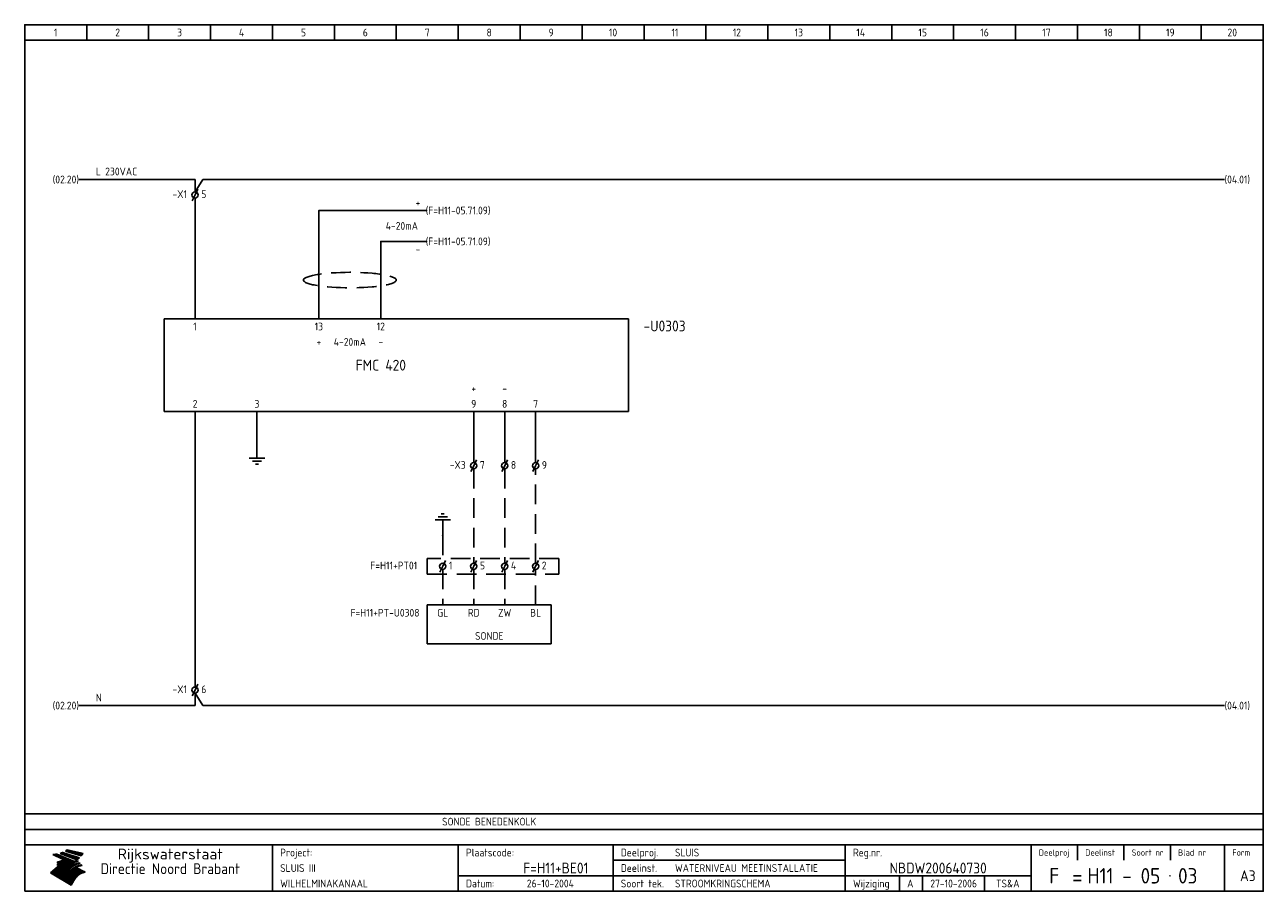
# Model space of a CAD drawing. Extents: x 10 to 410, y 10 to 290.
import ezdxf
from ezdxf.enums import TextEntityAlignment as Align

# ---------------------------------------------------------------- set-up
doc = ezdxf.new("R2010")
doc.units = 0
doc.header["$MEASUREMENT"] = 0
doc.linetypes.add('HIDDEN', pattern=[9.525, 6.35, -3.175])
doc.layers.get('0').update_dxf_attribs({"linetype": 'CONTINUOUS'})
for name, color, linetype in [('0-25', 7, 'CONTINUOUS'), ('0-35', 2, 'CONTINUOUS'), ('0-50', 3, 'CONTINUOUS'), ('B-25', 7, 'CONTINUOUS'), ('B-35', 2, 'CONTINUOUS'), ('S-25', 7, 'CONTINUOUS')]:
    doc.layers.add(name, color=color, linetype=linetype)
doc.styles.add('ISO', font='iso.shx')
doc.styles.get("Standard").update_dxf_attribs({"font": 'iso.shx'})

# ---------------------------------------------------------------- blocks, each defined once
blk = doc.blocks.new('0033')
at = {"layer": 'S-25'}
for p in [(-0.94, -1.88), (0.94, 1.88)]:
    blk.add_line(p, (0, 0), dxfattribs=at)
blk.add_circle((0, 0), 1, dxfattribs=at)
at = {"layer": 'B-25'}
blk.add_attdef('KT', text='', height=2.5, dxfattribs=at).set_placement((-2, -1), align=Align.RIGHT)
blk.add_attdef('KN1', (2, -1.01), '', height=2.5, dxfattribs=at)
blk = doc.blocks.new('KADERA3')
at = {"layer": '0-25'}
for p, q in [((30, 285), (30, 290)), ((50, 285), (50, 290)), ((70, 285), (70, 290)), ((90, 285), (90, 290)), ((110, 285), (110, 290)), ((130, 285), (130, 290)), ((150, 285), (150, 290)), ((170, 285), (170, 290)), ((190, 285), (190, 290)), ((210, 285), (210, 290)), ((230, 285), (230, 290)), ((250, 285), (250, 290)), ((270, 285), (270, 290)), ((290, 285), (290, 290)), ((310, 285), (310, 290)), ((330, 285), (330, 290)), ((350, 285), (350, 290)), ((370, 285), (370, 290)), ((390, 285), (390, 290)), ((10, 285), (410, 285)), ((410, 35), (10, 35)), ((410, 30), (10, 30)), ((350, 25), (350, 20)), ((365, 25), (365, 20)), ((380, 25), (380, 20)), ((200, 20), (275, 20)), ((150, 15), (335, 15)), ((292.5, 15), (292.5, 10)), ((300, 15), (300, 10)), ((320, 15), (320, 10))]:
    blk.add_line(p, q, dxfattribs=at)
at = {"layer": '0-25', "color": 7}
for p, q in [((19.1, 21.89), (25.12, 19)), ((19.1, 21.89), (25.12, 19)), ((19.17, 21.86), (20.7, 21.86)), ((19.29, 21.8), (20.83, 21.8)), ((19.4, 21.75), (20.96, 21.75)), ((19.52, 21.69), (21.09, 21.69)), ((19.64, 21.63), (21.22, 21.63)), ((19.74, 21.92), (20.56, 21.92)), ((19.75, 21.58), (21.36, 21.58)), ((19.87, 21.52), (21.49, 21.52)), ((19.99, 21.47), (21.62, 21.47)), ((20.11, 21.41), (21.75, 21.41)), ((20.22, 21.35), (21.88, 21.35)), ((20.25, 21.97), (20.43, 21.97)), ((20.34, 21.3), (22.02, 21.3)), ((20.38, 21.99), (26.02, 19.59)), ((20.38, 21.99), (26.02, 19.59)), ((20.46, 21.24), (22.15, 21.24)), ((20.57, 21.18), (22.28, 21.18)), ((20.69, 21.13), (22.41, 21.13)), ((20.81, 21.07), (22.55, 21.07)), ((20.92, 21.02), (22.68, 21.02)), ((21.04, 20.96), (22.81, 20.96)), ((21.16, 20.9), (22.94, 20.9)), ((21.27, 20.85), (23.07, 20.85)), ((21.39, 20.79), (23.21, 20.79)), ((21.47, 22.25), (26.83, 20.19)), ((21.47, 22.25), (26.83, 20.19)), ((21.49, 22.25), (23.07, 22.25)), ((21.51, 20.73), (23.34, 20.73)), ((21.6, 22.2), (23.25, 22.2)), ((21.63, 20.68), (23.47, 20.68)), ((21.65, 22.31), (22.89, 22.31)), ((21.74, 20.62), (23.6, 20.62)), ((21.75, 22.14), (23.42, 22.14)), ((21.8, 22.37), (22.71, 22.37)), ((21.86, 20.57), (23.73, 20.57)), ((21.9, 22.08), (23.6, 22.08)), ((21.94, 22.42), (22.53, 22.42)), ((21.98, 20.51), (23.87, 20.51)), ((22.04, 22.03), (23.78, 22.03)), ((22.06, 22.48), (22.36, 22.48)), ((22.09, 20.45), (24, 20.45)), ((22.18, 22.53), (27.65, 20.8)), ((22.18, 22.53), (27.65, 20.8)), ((22.19, 21.97), (23.96, 21.97)), ((22.21, 20.4), (24.13, 20.4)), ((22.33, 20.34), (24.26, 20.34)), ((22.34, 21.92), (24.13, 21.92)), ((22.37, 20), (23.08, 20)), ((22.44, 20.28), (24.4, 20.28)), ((22.48, 21.86), (24.31, 21.86)), ((22.49, 20.06), (23.04, 20.06)), ((22.56, 20.23), (24.53, 20.23)), ((22.61, 20.12), (22.93, 20.12)), ((22.63, 21.8), (24.49, 21.8)), ((22.68, 20.17), (24.66, 20.17)), ((22.71, 20.17), (22.82, 20.17)), ((23.11, 20.02), (22.77, 20.2)), ((23.11, 20.02), (22.77, 20.2)), ((22.78, 21.75), (24.67, 21.75)), ((22.79, 20.12), (24.79, 20.12)), ((22.91, 20.06), (24.92, 20.06)), ((22.92, 21.69), (24.85, 21.69)), ((23.03, 20), (25.06, 20)), ((23.07, 21.63), (25.02, 21.63)), ((23.14, 22.99), (28.22, 21.46)), ((23.14, 22.99), (28.22, 21.46)), ((23.15, 22.98), (25.33, 22.98)), ((23.22, 21.58), (25.2, 21.58)), ((23.23, 23.04), (25.09, 23.04)), ((23.32, 23.1), (24.84, 23.1)), ((23.34, 22.93), (25.57, 22.93)), ((23.36, 21.52), (25.38, 21.52)), ((23.4, 23.15), (24.6, 23.15)), ((23.49, 23.21), (24.36, 23.21)), ((23.51, 21.47), (25.56, 21.47)), ((23.52, 22.87), (25.81, 22.87)), ((23.57, 23.27), (24.12, 23.27)), ((23.64, 23.32), (23.87, 23.32)), ((23.66, 21.41), (25.74, 21.41)), ((23.7, 23.36), (28.82, 22.17)), ((23.7, 23.36), (28.82, 22.17)), ((23.71, 22.82), (26.06, 22.82)), ((23.8, 21.35), (25.91, 21.35)), ((23.9, 22.76), (26.3, 22.76)), ((23.95, 21.3), (26.09, 21.3)), ((24.09, 22.7), (26.54, 22.7)), ((24.09, 21.24), (26.27, 21.24)), ((24.24, 21.18), (26.45, 21.18)), ((24.27, 22.65), (26.78, 22.65)), ((24.39, 21.13), (26.62, 21.13)), ((24.46, 22.59), (27.03, 22.59)), ((24.53, 21.07), (26.8, 21.07)), ((24.65, 22.53), (27.27, 22.53)), ((24.68, 21.02), (26.98, 21.02)), ((24.83, 20.96), (27.16, 20.96)), ((24.84, 22.48), (27.51, 22.48)), ((24.97, 20.9), (27.34, 20.9)), ((25.02, 22.42), (27.75, 22.42)), ((25.12, 20.85), (27.51, 20.85)), ((25.21, 22.37), (28, 22.37)), ((25.27, 20.79), (27.63, 20.79)), ((25.4, 22.31), (28.24, 22.31)), ((25.41, 20.73), (27.57, 20.73)), ((25.56, 20.68), (27.51, 20.68)), ((25.58, 22.25), (28.48, 22.25)), ((25.71, 20.62), (27.44, 20.62)), ((25.77, 22.2), (28.72, 22.2)), ((25.85, 20.57), (27.37, 20.57)), ((25.96, 22.14), (28.79, 22.14)), ((26, 20.51), (27.29, 20.51)), ((26.15, 22.08), (28.75, 22.08)), ((26.15, 20.45), (27.22, 20.45)), ((26.29, 20.4), (27.14, 20.4)), ((26.33, 22.03), (28.71, 22.03)), ((26.44, 20.34), (27.06, 20.34)), ((26.52, 21.97), (28.66, 21.97)), ((26.59, 20.28), (26.97, 20.28)), ((26.71, 21.92), (28.62, 21.92)), ((26.73, 20.23), (26.89, 20.23)), ((26.9, 21.86), (28.57, 21.86)), ((27.08, 21.8), (28.52, 21.8)), ((27.27, 21.75), (28.48, 21.75)), ((27.46, 21.69), (28.43, 21.69)), ((27.65, 21.63), (28.38, 21.63)), ((27.83, 21.58), (28.33, 21.58)), ((28.02, 21.52), (28.28, 21.52)), ((28.21, 21.47), (28.22, 21.47)), ((20.58, 17.88), (18.3, 16)), ((20.58, 17.88), (18.3, 16)), ((24.94, 11.97), (18.3, 16)), ((24.94, 11.97), (18.3, 16)), ((18.31, 16.01), (20.96, 16.01)), ((18.38, 16.07), (21.46, 16.07)), ((18.45, 16.12), (21.88, 16.12)), ((18.52, 16.18), (22.15, 16.18)), ((18.59, 16.23), (22.38, 16.23)), ((18.65, 16.29), (22.58, 16.29)), ((18.72, 16.35), (22.75, 16.35)), ((18.79, 16.4), (22.91, 16.4)), ((18.86, 16.46), (20.6, 16.46)), ((18.93, 16.52), (20.6, 16.52)), ((18.99, 16.57), (20.6, 16.57)), ((19.06, 16.63), (20.6, 16.63)), ((19.13, 16.68), (20.6, 16.68)), ((19.2, 16.74), (20.6, 16.74)), ((19.27, 16.8), (20.6, 16.8)), ((19.33, 16.85), (21.07, 16.85)), ((19.4, 16.91), (21.55, 16.91)), ((19.47, 16.97), (21.88, 16.97)), ((19.54, 17.02), (22.13, 17.02)), ((19.61, 17.08), (22.34, 17.08)), ((19.67, 17.13), (20.6, 17.13)), ((19.74, 17.19), (20.6, 17.19)), ((19.81, 17.25), (20.6, 17.25)), ((19.88, 17.3), (20.6, 17.3)), ((19.95, 17.36), (20.6, 17.36)), ((20.01, 17.42), (20.6, 17.42)), ((20.08, 17.47), (20.93, 17.47)), ((20.15, 17.53), (21.26, 17.53)), ((20.22, 17.58), (21.51, 17.58)), ((20.29, 17.64), (21.72, 17.64)), ((20.35, 17.7), (21.9, 17.7)), ((20.42, 17.75), (22.07, 17.75)), ((20.49, 17.81), (22.22, 17.81)), ((20.56, 17.87), (22.36, 17.87)), ((20.6, 19.11), (20.58, 19.51)), ((20.6, 19.11), (20.58, 19.51)), ((20.58, 19.5), (22.09, 19.5)), ((20.58, 19.44), (21.95, 19.44)), ((20.59, 19.38), (21.79, 19.38)), ((20.59, 19.33), (21.62, 19.33)), ((20.59, 19.27), (21.42, 19.27)), ((20.6, 19.22), (21.2, 19.22)), ((20.6, 19.16), (20.93, 19.16)), ((20.6, 19.11), (20.69, 19.12)), ((20.6, 19.11), (20.69, 19.12)), ((20.6, 18.79), (20.77, 18.81)), ((20.6, 18.79), (20.77, 18.81)), ((20.6, 18.29), (20.6, 18.79)), ((20.6, 18.29), (20.6, 18.79)), ((20.6, 18.77), (22.46, 18.77)), ((20.6, 18.71), (22.33, 18.71)), ((20.6, 18.65), (22.19, 18.65)), ((20.6, 18.6), (22.04, 18.6)), ((20.6, 18.54), (21.87, 18.54)), ((20.6, 18.48), (21.68, 18.48)), ((20.6, 18.43), (21.46, 18.43)), ((20.6, 18.37), (21.21, 18.37)), ((20.6, 18.32), (20.87, 18.32)), ((20.6, 18.29), (20.88, 18.32)), ((20.6, 18.29), (20.88, 18.32)), ((20.6, 17.88), (20.86, 17.91)), ((20.6, 17.88), (20.86, 17.91)), ((20.6, 17.43), (20.97, 17.48)), ((20.6, 17.43), (20.97, 17.48)), ((20.6, 17.43), (20.6, 17.09)), ((20.6, 17.43), (20.6, 17.09)), ((20.6, 17.09), (21.26, 17.16)), ((20.6, 17.09), (21.26, 17.16)), ((20.6, 16.8), (21.37, 16.89)), ((20.6, 16.8), (21.37, 16.89)), ((20.6, 16.8), (20.6, 16.45)), ((20.6, 16.8), (20.6, 16.45)), ((20.6, 16.45), (21.56, 16.56)), ((20.6, 16.45), (21.56, 16.56)), ((20.6, 15.97), (21.67, 16.09)), ((20.6, 15.97), (21.67, 16.09)), ((20.7, 16.46), (23.06, 16.46)), ((20.9, 19.55), (22.23, 19.55)), ((20.9, 18.82), (22.59, 18.82)), ((20.98, 17.92), (22.5, 17.92)), ((21.02, 17.13), (22.53, 17.13)), ((21.19, 19.61), (22.35, 19.61)), ((21.2, 16.52), (23.2, 16.52)), ((21.32, 18.88), (22.71, 18.88)), ((21.32, 17.98), (22.62, 17.98)), ((21.42, 19.67), (22.47, 19.67)), ((21.47, 17.19), (22.7, 17.19)), ((21.59, 18.03), (22.74, 18.03)), ((21.61, 18.93), (22.82, 18.93)), ((21.62, 19.72), (22.59, 19.72)), ((21.72, 16.57), (23.32, 16.57)), ((21.77, 17.25), (22.85, 17.25)), ((21.8, 19.78), (22.69, 19.78)), ((21.8, 18.09), (22.85, 18.09)), ((21.84, 18.99), (22.92, 18.99)), ((21.96, 19.83), (22.79, 19.83)), ((21.99, 18.15), (22.95, 18.15)), ((22.01, 17.3), (22.99, 17.3)), ((22.03, 19.05), (23.03, 19.05)), ((22.1, 16.63), (23.44, 16.63)), ((22.11, 19.89), (22.89, 19.89)), ((22.16, 18.2), (23.05, 18.2)), ((22.21, 19.1), (23.12, 19.1)), ((22.21, 17.36), (23.12, 17.36)), ((22.24, 19.95), (22.99, 19.95)), ((22.31, 18.26), (23.15, 18.26)), ((22.36, 19.16), (23.22, 19.16)), ((22.38, 16.68), (23.56, 16.68)), ((22.39, 17.42), (23.24, 17.42)), ((22.45, 18.32), (23.24, 18.32)), ((22.51, 19.22), (23.3, 19.22)), ((22.56, 17.47), (23.36, 17.47)), ((22.59, 18.37), (23.33, 18.37)), ((22.6, 16.74), (23.66, 16.74)), ((22.64, 19.27), (23.39, 19.27)), ((22.71, 18.43), (23.42, 18.43)), ((22.71, 17.53), (23.47, 17.53)), ((22.77, 19.33), (23.47, 19.33)), ((22.79, 16.8), (23.77, 16.8)), ((22.83, 18.48), (23.5, 18.48)), ((22.84, 17.58), (23.57, 17.58)), ((22.89, 19.38), (23.55, 19.38)), ((22.94, 18.54), (23.58, 18.54)), ((22.96, 16.85), (23.86, 16.85)), ((22.97, 17.64), (23.67, 17.64)), ((23, 19.44), (23.63, 19.44)), ((23.04, 18.6), (23.66, 18.6)), ((23.1, 19.5), (23.72, 19.5)), ((23.1, 17.7), (23.77, 17.7)), ((23.12, 16.91), (23.96, 16.91)), ((23.14, 18.65), (23.74, 18.65)), ((23.15, 19.95), (25.19, 19.95)), ((23.21, 19.55), (23.8, 19.55)), ((23.21, 17.75), (23.86, 17.75)), ((23.21, 16.01), (28.9, 16.01)), ((23.24, 18.71), (23.82, 18.71)), ((23.26, 19.89), (25.32, 19.89)), ((23.26, 16.97), (24.05, 16.97)), ((23.3, 19.61), (23.88, 19.61)), ((23.32, 17.81), (23.95, 17.81)), ((23.33, 18.77), (23.91, 18.77)), ((23.37, 16.07), (29.08, 16.07)), ((23.38, 19.83), (25.45, 19.83)), ((23.39, 19.67), (23.81, 19.67)), ((23.39, 17.02), (24.14, 17.02)), ((23.42, 18.82), (23.99, 18.82)), ((23.42, 17.87), (24.03, 17.87)), ((23.45, 19.7), (23.58, 19.79)), ((23.45, 19.7), (23.58, 19.79)), ((23.48, 19.72), (23.7, 19.72)), ((23.5, 19.78), (25.58, 19.78)), ((23.51, 18.88), (24.07, 18.88)), ((23.51, 16.12), (29.27, 16.12)), ((23.52, 17.92), (24.11, 17.92)), ((23.52, 17.08), (24.22, 17.08)), ((23.54, 18.9), (24.3, 19.42)), ((23.54, 18.9), (24.3, 19.42)), ((23.56, 19.78), (23.59, 19.78)), ((23.56, 19.39), (23.9, 19.62)), ((23.56, 19.39), (23.9, 19.62)), ((23.58, 19.79), (23.9, 19.62)), ((23.58, 19.79), (23.9, 19.62)), ((23.59, 18.93), (24.15, 18.93)), ((23.61, 19.72), (25.72, 19.72)), ((23.62, 17.98), (24.2, 17.98)), ((23.63, 17.13), (24.3, 17.13)), ((23.65, 18.59), (24.62, 19.25)), ((23.65, 18.59), (24.62, 19.25)), ((29.41, 16.17), (23.65, 16.17)), ((23.67, 18.99), (24.23, 18.99)), ((23.71, 18.03), (24.28, 18.03)), ((23.73, 19.67), (25.85, 19.67)), ((23.75, 19.05), (24.32, 19.05)), ((23.75, 17.19), (24.38, 17.19)), ((23.77, 16.23), (29.47, 16.23)), ((23.79, 18.09), (24.36, 18.09)), ((23.83, 19.1), (24.4, 19.1)), ((23.85, 19.61), (25.98, 19.61)), ((23.85, 17.25), (24.46, 17.25)), ((23.88, 18.15), (24.44, 18.15)), ((23.89, 16.29), (29.36, 16.29)), ((23.92, 19.16), (24.48, 19.16)), ((23.94, 18.19), (25.23, 19.07)), ((23.94, 18.19), (25.23, 19.07)), ((23.95, 17.3), (24.55, 17.3)), ((23.96, 19.55), (25.96, 19.55)), ((23.96, 18.2), (24.53, 18.2)), ((24, 19.22), (24.56, 19.22)), ((24, 16.35), (29.24, 16.35)), ((24.04, 18.26), (24.61, 18.26)), ((24.05, 17.36), (24.63, 17.36)), ((24.06, 17.88), (25.34, 18.76)), ((24.06, 17.88), (25.34, 18.76)), ((24.08, 19.5), (25.88, 19.5)), ((24.08, 19.27), (24.58, 19.27)), ((24.11, 16.4), (29.13, 16.4)), ((24.13, 18.32), (24.69, 18.32)), ((24.14, 17.42), (24.71, 17.42)), ((24.16, 19.33), (24.47, 19.33)), ((24.2, 19.44), (25.79, 19.44)), ((24.21, 18.37), (24.77, 18.37)), ((24.21, 16.46), (29.02, 16.46)), ((24.23, 17.47), (24.79, 17.47)), ((24.24, 17.48), (25.52, 18.36)), ((24.24, 17.48), (25.52, 18.36)), ((24.25, 19.38), (24.36, 19.38)), ((24.29, 18.43), (24.85, 18.43)), ((24.3, 19.42), (24.62, 19.25)), ((24.3, 19.42), (24.62, 19.25)), ((24.31, 19.38), (25.71, 19.38)), ((24.31, 17.53), (24.87, 17.53)), ((24.31, 16.52), (28.91, 16.52)), ((24.35, 17.17), (25.64, 18.05)), ((24.35, 17.17), (25.64, 18.05)), ((24.37, 18.48), (24.94, 18.48)), ((24.39, 17.58), (24.96, 17.58)), ((24.4, 16.57), (28.79, 16.57)), ((24.43, 19.33), (25.62, 19.33)), ((24.45, 18.54), (25.02, 18.54)), ((24.47, 17.64), (25.04, 17.64)), ((24.49, 16.63), (28.68, 16.63)), ((24.54, 18.6), (25.1, 18.6)), ((24.55, 19.27), (25.54, 19.27)), ((24.56, 17.7), (25.12, 17.7)), ((24.57, 16.68), (28.57, 16.68)), ((24.62, 18.65), (25.18, 18.65)), ((24.63, 16.72), (25.91, 17.6)), ((24.63, 16.72), (25.91, 17.6)), ((24.64, 17.75), (25.2, 17.75)), ((24.66, 16.74), (28.45, 16.74)), ((24.67, 19.22), (25.45, 19.22)), ((24.7, 18.71), (25.27, 18.71)), ((24.72, 17.81), (25.29, 17.81)), ((24.74, 16.8), (28.34, 16.8)), ((24.78, 19.16), (25.37, 19.16)), ((24.78, 18.77), (25.34, 18.77)), ((24.8, 17.87), (25.37, 17.87)), ((24.82, 16.85), (28.23, 16.85)), ((24.87, 18.82), (25.4, 18.82)), ((24.89, 17.92), (25.45, 17.92)), ((24.9, 19.1), (25.28, 19.1)), ((24.9, 16.91), (28.11, 16.91)), ((24.95, 18.88), (25.45, 18.88)), ((24.97, 17.98), (25.53, 17.98)), ((24.99, 16.97), (28, 16.97)), ((25.02, 19.05), (25.2, 19.05)), ((25.03, 18.93), (25.51, 18.93)), ((25.05, 18.03), (25.61, 18.03)), ((25.07, 17.02), (27.89, 17.02)), ((25.11, 18.99), (25.57, 18.99)), ((26.02, 19.59), (25.12, 19)), ((26.02, 19.59), (25.12, 19)), ((25.13, 18.09), (25.68, 18.09)), ((25.15, 17.08), (27.77, 17.08)), ((25.19, 19.05), (25.63, 19.05)), ((25.21, 18.15), (25.75, 18.15)), ((25.23, 17.13), (27.66, 17.13)), ((25.26, 19.1), (25.7, 19.1)), ((25.3, 18.2), (25.82, 18.2)), ((25.31, 17.19), (27.55, 17.19)), ((25.33, 19.16), (25.77, 19.16)), ((25.38, 18.26), (25.89, 18.26)), ((25.39, 19.22), (25.85, 19.22)), ((25.4, 17.25), (27.43, 17.25)), ((25.46, 18.32), (25.97, 18.32)), ((25.47, 19.27), (25.93, 19.27)), ((25.48, 17.3), (27.32, 17.3)), ((25.54, 19.33), (26.03, 19.33)), ((25.54, 18.37), (26.06, 18.37)), ((25.56, 17.36), (27.21, 17.36)), ((25.62, 18.43), (26.14, 18.43)), ((25.63, 19.38), (26.13, 19.38)), ((25.64, 17.42), (27.1, 17.42)), ((25.7, 18.48), (26.24, 18.48)), ((25.72, 19.44), (26.24, 19.44)), ((25.73, 17.47), (26.98, 17.47)), ((25.79, 18.54), (26.34, 18.54)), ((25.81, 17.53), (26.87, 17.53)), ((25.82, 19.5), (26.36, 19.5)), ((25.89, 18.6), (26.46, 18.6)), ((25.89, 17.58), (26.76, 17.58)), ((25.93, 19.55), (26.53, 19.55)), ((25.96, 17.64), (26.64, 17.64)), ((25.99, 18.65), (26.58, 18.65)), ((26.04, 17.7), (26.59, 17.7)), ((26.06, 19.61), (26.85, 19.61)), ((26.1, 18.71), (26.72, 18.71)), ((26.12, 17.75), (26.67, 17.75)), ((26.2, 17.81), (26.76, 17.81)), ((26.21, 19.67), (27.23, 19.67)), ((26.23, 18.77), (26.89, 18.77)), ((26.29, 17.87), (26.86, 17.87)), ((26.37, 18.82), (27.09, 18.82)), ((26.39, 17.92), (26.97, 17.92)), ((26.44, 19.72), (27.18, 19.72)), ((26.49, 17.98), (27.09, 17.98)), ((26.53, 18.88), (27.34, 18.88)), ((26.56, 17.68), (29.54, 16.2)), ((26.56, 17.68), (29.54, 16.2)), ((26.6, 18.03), (27.22, 18.03)), ((26.72, 18.09), (27.38, 18.09)), ((26.73, 18.93), (27.66, 18.93)), ((26.85, 18.15), (27.56, 18.15)), ((26.99, 18.99), (27.9, 18.99)), ((27, 18.2), (27.8, 18.2)), ((27.13, 19.78), (27.25, 19.64)), ((27.13, 19.78), (27.25, 19.64)), ((27.18, 18.26), (28.13, 18.26)), ((27.26, 19.05), (27.84, 19.05)), ((27.39, 18.32), (28.47, 18.32)), ((27.7, 18.37), (28.49, 18.37)), ((27.78, 19.1), (27.93, 18.96)), ((27.78, 19.1), (27.93, 18.96)), ((28, 18.43), (28.44, 18.43)), ((28.29, 15.83), (29.54, 16.2)), ((28.29, 15.83), (29.54, 16.2)), ((28.39, 18.48), (28.54, 18.32)), ((28.39, 18.48), (28.54, 18.32)), ((29.54, 16.2), (29.45, 16.17)), ((29.54, 16.2), (29.45, 16.17)), ((29.46, 16.18), (29.47, 16.18)), ((18.38, 15.95), (20.6, 15.95)), ((18.47, 15.9), (20.6, 15.9)), ((18.57, 15.84), (20.6, 15.84)), ((18.66, 15.78), (20.6, 15.78)), ((18.75, 15.73), (20.6, 15.73)), ((18.85, 15.67), (20.6, 15.67)), ((18.94, 15.62), (20.6, 15.62)), ((19.03, 15.56), (27.83, 15.56)), ((19.12, 15.5), (27.75, 15.5)), ((19.22, 15.45), (27.66, 15.45)), ((19.31, 15.39), (27.58, 15.39)), ((19.4, 15.33), (27.5, 15.33)), ((19.49, 15.28), (27.43, 15.28)), ((19.59, 15.22), (27.36, 15.22)), ((19.68, 15.17), (27.29, 15.17)), ((19.77, 15.11), (27.22, 15.11)), ((19.86, 15.05), (27.15, 15.05)), ((19.96, 15), (27.09, 15)), ((20.05, 14.94), (27.02, 14.94)), ((20.14, 14.88), (26.96, 14.88)), ((20.24, 14.83), (26.9, 14.83)), ((20.33, 14.77), (26.84, 14.77)), ((20.42, 14.72), (26.79, 14.72)), ((20.51, 14.66), (26.73, 14.66)), ((20.6, 15.97), (20.6, 15.58)), ((20.6, 15.97), (20.6, 15.58)), ((20.6, 15.58), (21.95, 15.73)), ((20.6, 15.58), (21.95, 15.73)), ((20.61, 14.6), (26.68, 14.6)), ((20.7, 14.55), (26.62, 14.55)), ((20.79, 14.49), (26.57, 14.49)), ((20.88, 14.43), (26.52, 14.43)), ((20.94, 15.62), (27.92, 15.62)), ((20.98, 14.38), (26.47, 14.38)), ((21.07, 14.32), (26.42, 14.32)), ((21.16, 14.27), (26.38, 14.27)), ((21.25, 14.21), (26.33, 14.21)), ((21.35, 14.15), (26.29, 14.15)), ((21.44, 14.1), (26.24, 14.1)), ((21.45, 15.67), (28.01, 15.67)), ((21.53, 14.04), (26.2, 14.04)), ((21.63, 13.98), (26.16, 13.98)), ((21.72, 13.93), (26.12, 13.93)), ((21.81, 13.87), (26.08, 13.87)), ((21.9, 13.82), (26.04, 13.82)), ((21.96, 15.73), (28.11, 15.73)), ((22, 13.76), (26, 13.76)), ((22.09, 13.7), (25.96, 13.7)), ((22.18, 13.65), (25.93, 13.65)), ((22.27, 13.59), (25.89, 13.59)), ((22.34, 15.78), (28.21, 15.78)), ((22.37, 13.53), (25.86, 13.53)), ((22.46, 13.48), (25.82, 13.48)), ((22.55, 13.42), (25.79, 13.42)), ((22.62, 15.84), (28.33, 15.84)), ((22.65, 13.37), (25.76, 13.37)), ((22.74, 13.31), (25.73, 13.31)), ((22.83, 13.25), (25.69, 13.25)), ((22.84, 15.9), (28.52, 15.9)), ((22.92, 13.2), (25.66, 13.2)), ((23.02, 13.14), (25.63, 13.14)), ((23.04, 15.95), (28.71, 15.95)), ((23.11, 13.08), (25.59, 13.08)), ((23.2, 13.03), (25.56, 13.03)), ((23.29, 12.97), (25.53, 12.97)), ((23.39, 12.92), (25.5, 12.92)), ((23.48, 12.86), (25.46, 12.86)), ((23.57, 12.8), (25.43, 12.8)), ((23.66, 12.75), (25.4, 12.75)), ((23.76, 12.69), (25.36, 12.69)), ((23.85, 12.63), (25.33, 12.63)), ((23.94, 12.58), (25.3, 12.58)), ((24.04, 12.52), (25.26, 12.52)), ((24.13, 12.47), (25.23, 12.47)), ((24.22, 12.41), (25.2, 12.41)), ((24.31, 12.35), (25.17, 12.35)), ((24.41, 12.3), (25.13, 12.3)), ((24.5, 12.24), (25.1, 12.24)), ((24.59, 12.18), (25.07, 12.18)), ((24.68, 12.13), (25.03, 12.13)), ((24.78, 12.07), (25, 12.07)), ((24.87, 12.02), (24.97, 12.02)), ((24.94, 11.97), (25.81, 13.45)), ((24.94, 11.97), (25.81, 13.45))]:
    blk.add_line(p, q, dxfattribs=at)
for centre, radius, start, end in [((19.15, 29.7), 7.8, 269.6055, 279.0886), ((19.15, 29.7), 7.8, 269.6055, 279.0886), ((19.93, 25.38), 5.91, 276.3402, 298.7463), ((19.93, 25.38), 5.91, 276.3402, 298.7463), ((19.84, 25.09), 6.03, 278.129, 302.868), ((19.84, 25.09), 6.03, 278.129, 302.868), ((19.84, 27.26), 5.27, 288.0217, 296.3084), ((19.84, 27.26), 5.27, 288.0217, 296.3084), ((20.49, 27.56), 5.28, 300.0654, 307.393), ((20.49, 27.56), 5.28, 300.0654, 307.393), ((24.11, 24.7), 5.26, 301.1147, 312.2814), ((24.11, 24.7), 5.26, 301.1147, 312.2814), ((21.95, 27.32), 8.59, 316.9248, 323.1399), ((21.95, 27.32), 8.59, 316.9248, 323.1399), ((20.21, 23.78), 5.91, 273.6149, 304.3803), ((20.21, 23.78), 5.91, 273.6149, 304.3803), ((20.35, 24.56), 5.76, 274.164, 302.5474), ((20.35, 24.56), 5.76, 274.164, 302.5474), ((20.05, 24.28), 6.02, 277.9472, 305.7139), ((20.05, 24.28), 6.02, 277.9472, 305.7139), ((20.04, 23.49), 6.09, 278.8115, 306.4242), ((20.04, 23.49), 6.09, 278.8115, 306.4242), ((20.53, 23.07), 5.96, 277.0519, 304.973), ((20.53, 23.07), 5.96, 277.0519, 304.973), ((20.72, 22.76), 5.91, 276.3402, 304.3803), ((20.72, 22.76), 5.91, 276.3402, 304.3803), ((21.06, 22.34), 5.81, 274.9043, 303.1745), ((21.06, 22.34), 5.81, 274.9043, 303.1745), ((20.82, 22.06), 6.04, 278.1111, 305.8489), ((20.82, 22.06), 6.04, 278.1111, 305.8489), ((21.3, 21.6), 5.91, 276.3402, 304.3803), ((21.3, 21.6), 5.91, 276.3402, 304.3803), ((27.05, 17.17), 2.63, 107.4286, 133.7799), ((27.05, 17.17), 2.63, 107.4286, 133.7799), ((27.45, 16.91), 2.81, 110.4143, 138.7411), ((27.45, 16.91), 2.81, 110.4143, 138.7411), ((27.57, 15.64), 3.4, 98.1566, 126.9045), ((27.57, 15.64), 3.4, 98.1566, 126.9045), ((27.91, 15.54), 3.39, 100.5835, 132.088), ((27.91, 15.54), 3.39, 100.5835, 132.088), ((28.21, 14.74), 3.67, 95.7581, 128.7216), ((28.21, 14.74), 3.67, 95.7581, 128.7216), ((27.01, 16.84), 2.93, 87.7348, 104.8316), ((27.01, 16.84), 2.93, 87.7348, 104.8316), ((27.37, 15.71), 3.93, 91.7838, 103.2817), ((27.37, 15.71), 3.93, 91.7838, 103.2817), ((28.4, 15.05), 3.21, 96.3886, 125.0052), ((28.4, 15.05), 3.21, 96.3886, 125.0052), ((27.82, 16.31), 2.8, 90.634, 105.1984), ((27.82, 16.31), 2.8, 90.634, 105.1984), ((28.19, 15.04), 3.93, 93.8342, 103.2817), ((28.19, 15.04), 3.93, 93.8342, 103.2817), ((28.58, 15.69), 2.8, 93.8141, 105.1984), ((28.58, 15.69), 2.8, 93.8141, 105.1984), ((28.95, 14.41), 3.93, 96.0135, 103.2817), ((28.95, 14.41), 3.93, 96.0135, 103.2817), ((31.24, 10.26), 6.3, 117.9568, 149.6251), ((31.24, 10.26), 6.3, 117.9568, 149.6251)]:
    blk.add_arc(centre, radius, start, end, dxfattribs=at)
at = {"layer": '0-35'}
for p, q in [((90, 25), (90, 10)), ((150, 25), (150, 10)), ((200, 25), (200, 10)), ((275, 25), (275, 10)), ((335, 25), (335, 10)), ((397.5, 25), (397.5, 10))]:
    blk.add_line(p, q, dxfattribs=at)
at = {"layer": '0-50'}
for p, q in [((10, 25), (410, 25)), ((348.75, 15), (351.25, 15)), ((348.75, 13.5), (351.25, 13.5))]:
    blk.add_line(p, q, dxfattribs=at)
blk.add_lwpolyline([(10, 10), (410, 10), (410, 290), (10, 290)], close=True, dxfattribs=at)
at = {"layer": '0-50', "const_width": 0.25}
blk.add_lwpolyline([(379.75, 15, 1), (380, 15, 1)], format="xyb", close=True, dxfattribs=at)
at = {"layer": '0-25', "style": 'ISO'}
for s, height, p in [('Project:', 2.5, (92.5, 22.5)), ('Plaatscode:', 2.5, (152.5, 22.5)), ('Deelproj.', 2.5, (202.5, 22.5)), ('Reg.nr.', 2.5, (277.5, 22.5)), ('Deelproj', 2, (337.5, 22.5)), ('Deelinst', 2, (352.5, 22.5)), ('Soort nr', 2, (367.5, 22.5)), ('Blad nr', 2, (382.5, 22.5)), ('Form', 2, (400, 22.5)), ('Deelinst.', 2.5, (202.5, 17.5)), ('Datum:', 2.5, (152.5, 12.5)), ('Soort tek.', 2.5, (202.5, 12.5)), ('Wijziging', 2.5, (277.5, 12.5))]:
    blk.add_text(s, height=height, dxfattribs=at).set_placement(p, align=Align.MIDDLE_LEFT)
for tag, p in [('STR1', (20, 287.5)), ('STR2', (40, 287.5)), ('STR3', (60, 287.5)), ('STR4', (80, 287.5)), ('STR5', (100, 287.5)), ('STR6', (120, 287.5)), ('STR7', (140, 287.5)), ('STR8', (160, 287.5)), ('STR9', (180, 287.5)), ('STR10', (200, 287.5)), ('STR11', (220, 287.5)), ('STR12', (240, 287.5)), ('STR13', (260, 287.5)), ('STR14', (280, 287.5)), ('STR15', (300, 287.5)), ('STR16', (320, 287.5)), ('STR17', (340, 287.5)), ('STR18', (360, 287.5)), ('STR19', (380, 287.5)), ('STR20', (400, 287.5)), ('W', (180, 12.5)), ('Z', (310, 12.5)), ('Y', (327.5, 12.5))]:
    blk.add_attdef(tag, text='', height=2.5, dxfattribs=at).set_placement(p, align=Align.MIDDLE)
for tag, p in [('N', (220, 22.5)), ('B', (92.5, 17.5)), ('P', (220, 17.5)), ('C', (92.5, 12.5)), ('U', (220, 12.5)), ('REV', (295, 12.5))]:
    blk.add_attdef(tag, text='', height=2.5, dxfattribs=at).set_placement(p, align=Align.MIDDLE_LEFT)
at = {"layer": '0-35', "style": 'ISO', "width": 1.00614}
blk.add_text('Rijkswaterstaat', height=3.5, dxfattribs=at).set_placement((40, 20.28), (74, 20.28), align=Align.FIT)
at = {"layer": '0-35', "color": 2, "style": 'ISO', "width": 0.948867}
blk.add_text('Directie Noord Brabant', height=3.5, dxfattribs=at).set_placement((34.5, 15.53), (79.5, 15.53), align=Align.FIT)
at = {"layer": '0-35', "style": 'ISO'}
for tag, p in [('X', (178.5, 17.5)), ('FORM', (402.5, 15))]:
    blk.add_attdef(tag, text='', height=3.5, dxfattribs=at).set_placement(p, align=Align.MIDDLE_LEFT)
blk.add_attdef('RNR', text='', height=3.5, dxfattribs=at).set_placement((305, 17.5), align=Align.MIDDLE)
at = {"layer": '0-50', "style": 'ISO'}
for tag, p in [('M', (342.5, 15)), ('O', (365, 15))]:
    blk.add_attdef(tag, text='', height=5, dxfattribs=at).set_placement(p, align=Align.MIDDLE)
blk.add_attdef('Q', text='', height=5, dxfattribs=at).set_placement((382.5, 15), align=Align.MIDDLE_LEFT)

msp = doc.modelspace()

# ---------------------------------------------------------------- linework, layer by layer
for p, q in [((65, 236), (67.5, 240)), ((65, 74), (67.5, 70))]:
    msp.add_line(p, q)
at = {"layer": 'B-25', "linetype": 'HIDDEN'}
msp.add_ellipse((115, 207.5), major_axis=(-15, 0), ratio=0.166667, dxfattribs=at)
at = {"layer": 'S-25'}
for p, q in [((27.5, 240), (65, 240)), ((65, 240), (65, 236)), ((67.5, 240), (397.5, 240)), ((65, 234), (65, 195)), ((55, 195), (205, 195)), ((55, 165), (55, 195)), ((205, 195), (205, 165)), ((205, 165), (55, 165)), ((65, 165), (65, 76)), ((155, 165), (155, 148.5)), ((165, 165), (165, 148.5)), ((175, 148.5), (175, 165)), ((140, 102.5), (180, 102.5)), ((140, 90), (140, 102.5)), ((180, 102.5), (180, 90)), ((180, 90), (140, 90)), ((65, 74), (65, 70)), ((27.5, 70), (65, 70)), ((67.5, 70), (397.5, 70))]:
    msp.add_line(p, q, dxfattribs=at)
at = {"layer": 'S-25', "color": 0}
for p, q in [((85, 155), (85, 150)), ((82.5, 150), (87.5, 150)), ((83.5, 149), (86.5, 149)), ((84.5, 148), (85.5, 148)), ((145.5, 132), (144.5, 132)), ((147.5, 130), (142.5, 130)), ((146.5, 131), (143.5, 131)), ((145, 125), (145, 130))]:
    msp.add_line(p, q, dxfattribs=at)
at = {"layer": 'S-25', "linetype": 'HIDDEN'}
for p, q in [((155, 146.5), (155, 116)), ((165, 146.5), (165, 116)), ((175, 116), (175, 146.5)), ((145, 114), (145, 102.5)), ((155, 114), (155, 102.5)), ((165, 114), (165, 102.5)), ((175, 102.5), (175, 114))]:
    msp.add_line(p, q, dxfattribs=at)
at = {"layer": 'S-25'}
for points in [[(105, 195), (105, 230), (140, 230)], [(125, 195), (125, 220), (140, 220)], [(85, 165), (85, 155)]]:
    msp.add_lwpolyline(points, dxfattribs=at)
at = {"layer": 'S-25', "linetype": 'HIDDEN'}
msp.add_lwpolyline([(145, 125), (145, 116)], dxfattribs=at)
msp.add_lwpolyline([(140, 112.5), (182.5, 112.5), (182.5, 117.5), (140, 117.5)], close=True, dxfattribs=at)
at = {"layer": 'S-25'}
msp.add_point((145, 125), dxfattribs=at)
msp.add_point((145, 125), dxfattribs=at)

# ---------------------------------------------------------------- block references
ref = msp.add_blockref('KADERA3', (0, 0), dxfattribs=at)
ref.add_attrib('B', 'SLUIS III', dxfattribs={"layer": '0-25', "height": 2.5, "style": 'ISO'}).set_placement((92.5, 17.5), align=Align.MIDDLE_LEFT)
ref.add_attrib('C', 'WILHELMINAKANAAL', dxfattribs={"layer": '0-25', "height": 2.5, "style": 'ISO'}).set_placement((92.5, 12.5), align=Align.MIDDLE_LEFT)
ref.add_attrib('N', 'SLUIS', dxfattribs={"layer": '0-25', "height": 2.5, "style": 'ISO'}).set_placement((220, 22.5), align=Align.MIDDLE_LEFT)
ref.add_attrib('P', 'WATERNIVEAU MEETINSTALLATIE', dxfattribs={"layer": '0-25', "height": 2.5, "style": 'ISO'}).set_placement((220, 17.5), align=Align.MIDDLE_LEFT)
ref.add_attrib('U', 'STROOMKRINGSCHEMA', dxfattribs={"layer": '0-25', "height": 2.5, "style": 'ISO'}).set_placement((220, 12.5), align=Align.MIDDLE_LEFT)
ref.add_attrib('M', 'F', dxfattribs={"layer": '0-50', "height": 5, "style": 'ISO'}).set_placement((342.5, 15), align=Align.MIDDLE)
ref.add_attrib('O', 'H11 - 05', dxfattribs={"layer": '0-50', "height": 5, "style": 'ISO'}).set_placement((365, 15), align=Align.MIDDLE)
ref.add_attrib('Q', '03', dxfattribs={"layer": '0-50', "height": 5, "style": 'ISO'}).set_placement((382.5, 15), align=Align.MIDDLE_LEFT)
ref.add_attrib('X', 'F=H11+BE01', dxfattribs={"layer": '0-35', "height": 3.5, "style": 'ISO'}).set_placement((171, 17.5), align=Align.MIDDLE_LEFT)
ref.add_attrib('RNR', 'NBDW200640730', dxfattribs={"layer": '0-35', "height": 3.5, "style": 'ISO'}).set_placement((305, 17.5), align=Align.MIDDLE)
ref.add_attrib('W', '26-10-2004', dxfattribs={"layer": '0-25', "height": 2.5, "style": 'ISO'}).set_placement((179.75, 12.5), align=Align.MIDDLE)
ref.add_attrib('FORM', 'A3', dxfattribs={"layer": '0-35', "height": 3.5, "style": 'ISO'}).set_placement((402.5, 15), align=Align.MIDDLE_LEFT)
ref.add_attrib('REV', 'A', dxfattribs={"layer": '0-25', "height": 2.5, "style": 'ISO'}).set_placement((295, 12.5), align=Align.MIDDLE_LEFT)
ref.add_attrib('Z', '27-10-2006', dxfattribs={"layer": '0-25', "height": 2.5, "style": 'ISO'}).set_placement((310, 12.5), align=Align.MIDDLE)
ref.add_attrib('Y', 'TS&A', dxfattribs={"layer": '0-25', "height": 2.5, "style": 'ISO'}).set_placement((327.5, 12.5), align=Align.MIDDLE)
ref.add_attrib('STR1', '1', dxfattribs={"layer": '0-25', "height": 2.5, "style": 'ISO'}).set_placement((20, 287.5), align=Align.MIDDLE)
ref.add_attrib('STR2', '2', dxfattribs={"layer": '0-25', "height": 2.5, "style": 'ISO'}).set_placement((40, 287.5), align=Align.MIDDLE)
ref.add_attrib('STR3', '3', dxfattribs={"layer": '0-25', "height": 2.5, "style": 'ISO'}).set_placement((60, 287.5), align=Align.MIDDLE)
ref.add_attrib('STR4', '4', dxfattribs={"layer": '0-25', "height": 2.5, "style": 'ISO'}).set_placement((80, 287.5), align=Align.MIDDLE)
ref.add_attrib('STR5', '5', dxfattribs={"layer": '0-25', "height": 2.5, "style": 'ISO'}).set_placement((100, 287.5), align=Align.MIDDLE)
ref.add_attrib('STR6', '6', dxfattribs={"layer": '0-25', "height": 2.5, "style": 'ISO'}).set_placement((120, 287.5), align=Align.MIDDLE)
ref.add_attrib('STR7', '7', dxfattribs={"layer": '0-25', "height": 2.5, "style": 'ISO'}).set_placement((140, 287.5), align=Align.MIDDLE)
ref.add_attrib('STR8', '8', dxfattribs={"layer": '0-25', "height": 2.5, "style": 'ISO'}).set_placement((160, 287.5), align=Align.MIDDLE)
ref.add_attrib('STR9', '9', dxfattribs={"layer": '0-25', "height": 2.5, "style": 'ISO'}).set_placement((180, 287.5), align=Align.MIDDLE)
ref.add_attrib('STR10', '10', dxfattribs={"layer": '0-25', "height": 2.5, "style": 'ISO'}).set_placement((200, 287.5), align=Align.MIDDLE)
ref.add_attrib('STR11', '11', dxfattribs={"layer": '0-25', "height": 2.5, "style": 'ISO'}).set_placement((220, 287.5), align=Align.MIDDLE)
ref.add_attrib('STR12', '12', dxfattribs={"layer": '0-25', "height": 2.5, "style": 'ISO'}).set_placement((240, 287.5), align=Align.MIDDLE)
ref.add_attrib('STR13', '13', dxfattribs={"layer": '0-25', "height": 2.5, "style": 'ISO'}).set_placement((260, 287.5), align=Align.MIDDLE)
ref.add_attrib('STR14', '14', dxfattribs={"layer": '0-25', "height": 2.5, "style": 'ISO'}).set_placement((280, 287.5), align=Align.MIDDLE)
ref.add_attrib('STR15', '15', dxfattribs={"layer": '0-25', "height": 2.5, "style": 'ISO'}).set_placement((300, 287.5), align=Align.MIDDLE)
ref.add_attrib('STR16', '16', dxfattribs={"layer": '0-25', "height": 2.5, "style": 'ISO'}).set_placement((320, 287.5), align=Align.MIDDLE)
ref.add_attrib('STR17', '17', dxfattribs={"layer": '0-25', "height": 2.5, "style": 'ISO'}).set_placement((340, 287.5), align=Align.MIDDLE)
ref.add_attrib('STR18', '18', dxfattribs={"layer": '0-25', "height": 2.5, "style": 'ISO'}).set_placement((360, 287.5), align=Align.MIDDLE)
ref.add_attrib('STR19', '19', dxfattribs={"layer": '0-25', "height": 2.5, "style": 'ISO'}).set_placement((380, 287.5), align=Align.MIDDLE)
ref.add_attrib('STR20', '20', dxfattribs={"layer": '0-25', "height": 2.5, "style": 'ISO'}).set_placement((400, 287.5), align=Align.MIDDLE)
ref = msp.add_blockref('0033', (65, 235), dxfattribs=at)
ref.add_attrib('KN1', '5', (67, 234), dxfattribs={"layer": 'B-25', "height": 2.5})
ref.add_attrib('KT', '-X1', dxfattribs={"layer": 'B-25', "height": 2.5}).set_placement((62.39, 234), align=Align.RIGHT)
ref = msp.add_blockref('0033', (155, 147.5), dxfattribs=at)
ref.add_attrib('KN1', '7', (157, 146.5), dxfattribs={"layer": 'B-25', "height": 2.5})
ref.add_attrib('KT', '-X3', dxfattribs={"layer": 'B-25', "height": 2.5}).set_placement((152.39, 146.5), align=Align.RIGHT)
ref = msp.add_blockref('0033', (165, 147.5), dxfattribs=at)
ref.add_attrib('KN1', '8', (167, 146.5), dxfattribs={"layer": 'B-25', "height": 2.5})
ref = msp.add_blockref('0033', (175, 147.5), dxfattribs=at)
ref.add_attrib('KN1', '9', (177, 146.5), dxfattribs={"layer": 'B-25', "height": 2.5})
ref = msp.add_blockref('0033', (145, 115), dxfattribs=at)
ref.add_attrib('KN1', '1', (147, 114), dxfattribs={"layer": 'B-25', "height": 2.5})
ref.add_attrib('KT', 'F=H11+PT01', dxfattribs={"layer": 'B-25', "height": 2.5}).set_placement((136.75, 114), align=Align.RIGHT)
ref = msp.add_blockref('0033', (155, 115), dxfattribs=at)
ref.add_attrib('KN1', '5', (157, 114), dxfattribs={"layer": 'B-25', "height": 2.5})
ref = msp.add_blockref('0033', (165, 115), dxfattribs=at)
ref.add_attrib('KN1', '4', (167, 114), dxfattribs={"layer": 'B-25', "height": 2.5})
ref = msp.add_blockref('0033', (175, 115), dxfattribs=at)
ref.add_attrib('KN1', '2', (177, 114), dxfattribs={"layer": 'B-25', "height": 2.5})
ref = msp.add_blockref('0033', (65, 75), dxfattribs=at)
ref.add_attrib('KN1', '6', (67, 74), dxfattribs={"layer": 'B-25', "height": 2.5})
ref.add_attrib('KT', '-X1', dxfattribs={"layer": 'B-25', "height": 2.5}).set_placement((62.39, 74), align=Align.RIGHT)

# ---------------------------------------------------------------- texts
at = {"layer": 'B-25', "style": 'ISO'}
for s, p in [('(02.20)', (27.5, 240)), ('4-20mA', (137, 225)), ('F=H11+PT-U0308', (137.5, 100)), ('(02.20)', (27.5, 70))]:
    msp.add_text(s, height=2.5, dxfattribs=at).set_placement(p, align=Align.MIDDLE_RIGHT)
for s, p in [('L 230VAC', (32.93, 242.58)), ('(04.01)', (397.5, 240)), ('(F=H11-05.71.09)', (139.5, 230)), ('(F=H11-05.71.09)', (139.5, 220)), ('N', (32.93, 72.58)), ('(04.01)', (397.5, 70))]:
    msp.add_text(s, height=2.5, dxfattribs=at).set_placement(p, align=Align.MIDDLE_LEFT)
for s, p in [('+', (137, 232.5)), ('-', (137, 217.5)), ('1', (65, 192.5)), ('13', (105, 192.5)), ('12', (125, 192.5)), ('+', (105, 187.5)), ('4-20mA', (115, 187.5)), ('-', (125, 187.5)), ('+', (155, 172.5)), ('-', (165, 172.5)), ('2', (65, 167.5)), ('3', (85, 167.5)), ('9', (155, 167.5)), ('8', (165, 167.5)), ('7', (175, 167.5)), ('GL', (145, 100)), ('RD', (155, 100)), ('ZW', (165, 100)), ('BL', (175, 100)), ('SONDE', (160, 92.5)), ('SONDE BENEDENKOLK', (160, 32.5))]:
    msp.add_text(s, height=2.5, dxfattribs=at).set_placement(p, align=Align.MIDDLE)
at = {"layer": 'B-35', "style": 'ISO'}
for s, p in [('-U0303', (216.64, 192.67)), ('FMC 420', (125, 180))]:
    msp.add_text(s, height=3.5, dxfattribs=at).set_placement(p, align=Align.MIDDLE)
at = {"layer": 'S-25', "style": 'ISO', "flags": 3}
msp.add_attdef('I1', (145, 125), '0,0', height=0.1, rotation=180, dxfattribs=at)

doc.saveas('drawing.dxf')
